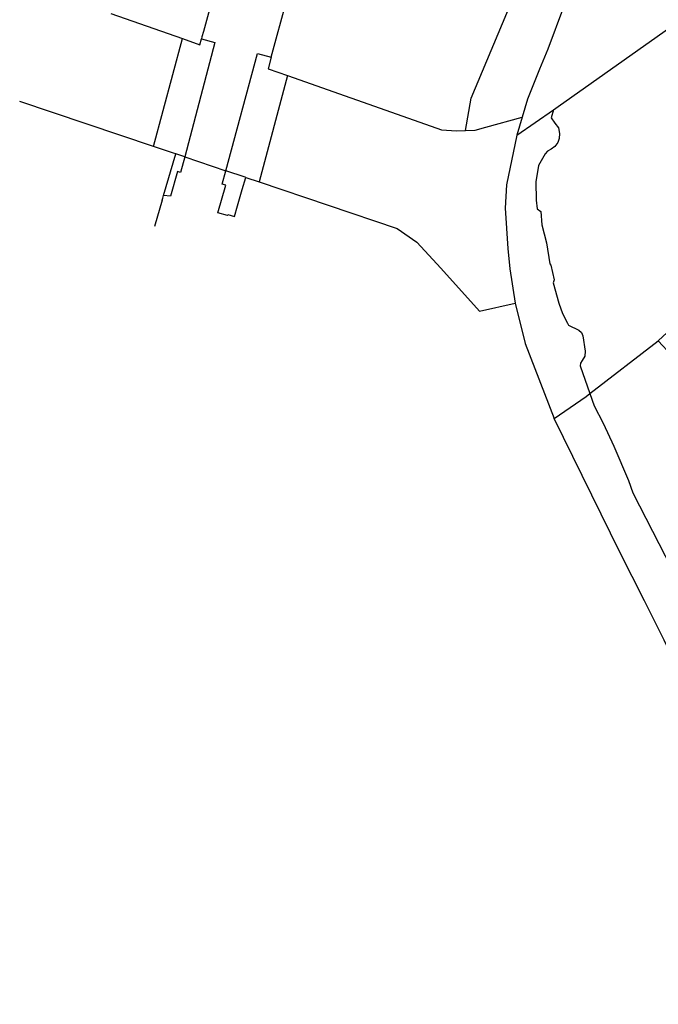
# Model space of a CAD drawing. Header units: metres. Extents: x 196788 to 198134, y 354537 to 355873.
# Tile 1 of 11: x 197072 to 197359, y 354709 to 355150. Entities that reach past the tile are written whole.
import ezdxf

# ---------------------------------------------------------------- set-up
doc = ezdxf.new("R2010")
doc.units = ezdxf.units.M
doc.layers.add('Objectgrens', color=1, linetype='Continuous', lineweight=25)

msp = doc.modelspace()

# ---------------------------------------------------------------- linework, layer by layer
at = {"layer": 'Objectgrens', "flags": 128}
for points in [[(197272.075, 355100.651), (197274.634, 355115.112), (197300.769, 355177.628), (197301.771, 355201.633), (197294.035, 355220.373), (197280.979, 355238.601), (197257.595, 355263.53), (197256.845, 355263.767)], [(197183.143, 355251.36), (197178.562, 355233.727), (197154.42, 355145.061), (197153.779, 355142.691), (197153.527, 355141.747)], [(197184.903, 355133.594), (197205.923, 355210.909), (197216.632, 355249.721)], [(197322.051, 355176.654), (197316.15, 355155.94), (197309.051, 355137.206), (197305.359, 355128.131), (197299.854, 355114.681), (197297.503, 355106.647)], [(197112.941, 355153.202), (197145.07, 355141.899)], [(197311.558, 355109.988), (197313.62, 355111.43), (197364.284, 355147.125), (197364.864, 355147.533)], [(197132.047, 355093.506), (197145.07, 355141.899)], [(197145.07, 355141.899), (197152.827, 355139.111), (197153.527, 355141.747)], [(197153.527, 355141.747), (197159.518, 355140.16), (197146.06, 355088.791)], [(197164.501, 355082.583), (197178.747, 355135.272), (197184.903, 355133.594)], [(197184.903, 355133.594), (197183.49, 355128.391), (197192.204, 355125.356)], [(197192.204, 355125.356), (197179.417, 355077.564)], [(197192.204, 355125.356), (197249.025, 355105.317), (197261.328, 355100.897), (197268.037, 355100.508), (197272.075, 355100.651)], [(197132.047, 355093.506), (197071.963, 355113.704)], [(197272.075, 355100.651), (197276.489, 355100.807), (197281.2, 355102.074), (197297.503, 355106.647)], [(197295.1, 355098.484), (197311.558, 355109.988)], [(197297.503, 355106.647), (197295.1, 355098.484)], [(197311.558, 355109.988), (197310.523, 355106.397), (197312.194, 355103.99), (197313.842, 355101.775), (197314.244, 355099.246), (197314.142, 355097.116), (197313.485, 355095.238), (197312.242, 355093.516), (197310.485, 355092.219), (197308.955, 355091.394), (197307.815, 355090.161), (197304.934, 355085.005), (197303.613, 355077.545), (197303.761, 355069.346), (197304.243, 355065.524), (197305.867, 355064.369), (197306.32, 355058.287), (197308.503, 355050.197), (197309.892, 355040.891), (197310.433, 355040.262), (197311.894, 355033.623), (197311.437, 355032.309), (197313.952, 355023.113), (197315.574, 355018.541), (197317.854, 355014.259), (197318.302, 355013.276), (197322.924, 355011.015), (197324.182, 355009.967), (197324.815, 355008.457), (197325.889, 355001.68), (197325.72, 354999.422), (197324.46, 354997.386), (197323.68, 354996.274), (197323.625, 354994.981), (197327.924, 354982.58)], [(197295.1, 355098.484), (197290.547, 355076.309), (197289.875, 355065.73), (197291.033, 355047.722), (197291.958, 355038.566), (197294.344, 355023.213)], [(197142.018, 355090.151), (197141.078, 355090.466), (197132.047, 355093.506)], [(197136.574, 355071.548), (197142.018, 355090.151)], [(197146.06, 355088.791), (197144.211, 355081.813), (197142.832, 355082.2), (197139.73, 355071.226), (197136.574, 355071.548)], [(197146.06, 355088.791), (197142.018, 355090.151)], [(197146.06, 355088.791), (197164.501, 355082.583)], [(197165.234, 355062.498), (197160.983, 355063.766), (197164.453, 355076.142), (197162.864, 355076.588), (197164.501, 355082.583)], [(197173.421, 355079.582), (197173.116, 355079.685), (197164.501, 355082.583)], [(197171.885, 355074.179), (197173.421, 355079.582)], [(197173.421, 355079.582), (197179.417, 355077.564)], [(197179.417, 355077.564), (197241.436, 355056.679), (197250.274, 355050.609), (197261.071, 355038.887)], [(197135.938, 355069.357), (197136.202, 355070.265), (197136.535, 355071.414), (197136.574, 355071.548)], [(197169.806, 355066.857), (197171.885, 355074.179)], [(197135.938, 355069.357), (197132.519, 355057.578)], [(197165.234, 355062.498), (197165.378, 355062.982), (197168.443, 355062.056), (197169.806, 355066.857)], [(197398.831, 355045.982), (197391.425, 355039.189), (197390.086, 355037.961), (197391.418, 355036.522), (197384.231, 355029.94), (197385.472, 355028.6), (197380.063, 355023.61), (197376.407, 355020.238), (197376.046, 355020.598), (197372.599, 355017.401), (197371.008, 355015.925), (197370.117, 355016.895), (197364.571, 355011.815), (197358.55, 355006.299)], [(197261.071, 355038.887), (197278.38, 355019.555), (197294.344, 355023.213)], [(197294.344, 355023.213), (197298.827, 355005.128), (197311.928, 354971.429)], [(197327.924, 354982.58), (197358.55, 355006.299)], [(197358.55, 355006.299), (197364.708, 354999.708), (197365.629, 355000.558)], [(197311.928, 354971.429), (197326.297, 354981.32), (197327.924, 354982.58)], [(197327.924, 354982.58), (197329.809, 354977.146), (197333.943, 354969.253), (197338.744, 354959.062), (197345.255, 354943.586), (197347.272, 354938), (197356.078, 354920.824), (197378.684, 354876.857), (197389.669, 354852.23), (197395.989, 354838.761), (197413.889, 354805.847)], [(197469.395, 354708.567), (197467.365, 354711.887), (197456.07, 354724.188), (197448.109, 354732.455), (197435.787, 354745.072), (197428.421, 354753.51), (197415.154, 354771.653), (197412.531, 354775.75), (197407.094, 354784.17), (197401.344, 354795.596), (197397.47, 354803.066), (197381.838, 354832.115), (197373.543, 354847.86), (197367.351, 354859.554), (197361.254, 354871.93), (197352.389, 354889.542), (197341.323, 354911.45), (197311.928, 354971.429)]]:
    msp.add_lwpolyline(points, dxfattribs=at)

doc.saveas('drawing.dxf')
